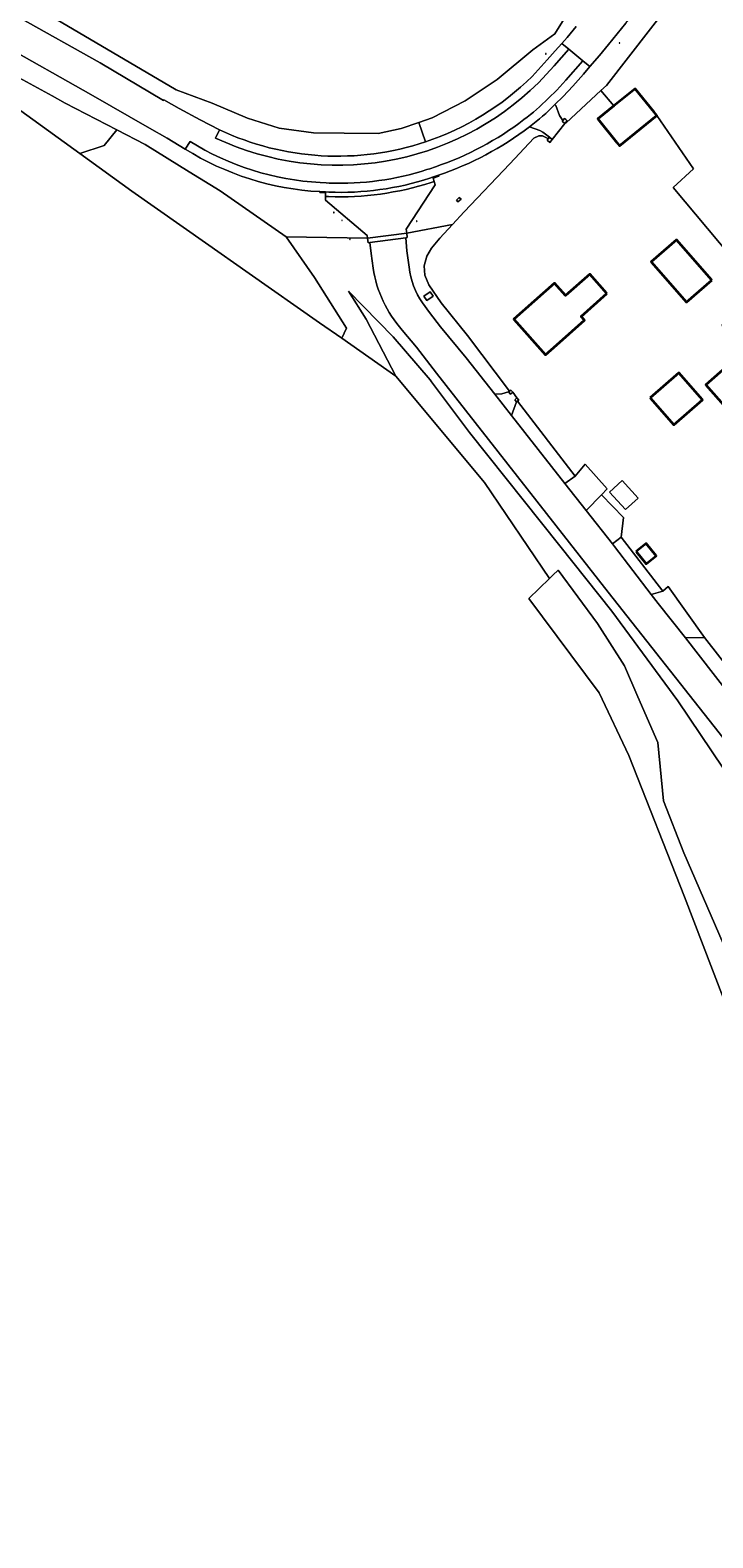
# Model space of a CAD drawing. Header units: metres. Extents: x 200176 to 205485, y 394066 to 399855.
# Tile 102 of 230: x 203056 to 203169, y 396948 to 397198. Entities that reach past the tile are written whole.
import ezdxf
from ezdxf.enums import TextEntityAlignment as Align

# ---------------------------------------------------------------- set-up
doc = ezdxf.new("R2010")
doc.units = ezdxf.units.M
doc.layers.get('0').update_dxf_attribs({"lineweight": 25})
for name, color, linetype, lineweight in [('B-WE-GR-BOS_LOOF-GV', 40, 'Continuous', 13), ('B-WE-GR-GRAS-GV', 60, 'Continuous', 13), ('B-WE-GR-HAAG-G', 90, 'GR-HAAG1', 13), ('B-WE-GR-HOUTWAL-GV', 40, 'Continuous', 13), ('B-WE-GW-TALUD_KRUIN-G', 90, 'Continuous', 18), ('B-WE-IE-MEUBILAIR_WEGMEUBILAIR_VERKEERSBORD-S', 7, 'Continuous', 25), ('B-WE-IE-TERREINAFSCHEIDING_KUNSTMATIG_HEKWERK-G', 20, 'IE-TERREINAFSCHEIDING-KUNSTMATIG', 18), ('B-WE-IE-TERREINAFSCHEIDING_KUNSTMATIG_MUUR-GV', 90, 'Continuous', 18), ('B-WE-OG-BEBOUWING-GV', 7, 'Continuous', 35), ('B-WE-OG-BEBOUWING-T18', 10, 'Continuous', 18), ('B-WE-OG-BEBOUWING_LUIFEL-GV', 7, 'Continuous', 18), ('B-WE-OG-TERREIN_ERF-GV', 7, 'Continuous', 18), ('B-WE-OG-WEG-GV', 7, 'Continuous', 18), ('B-WE-VH-VERHARDING_ASFALT-GV', 252, 'Continuous', 18), ('B-WE-VH-VERHARDING_BETON-GV', 252, 'Continuous', 18), ('B-WE-VH-VERHARDING_BETONSTRAATSTEEN-GV', 252, 'Continuous', 18), ('B-WE-VH-VERHARDING_FUNDERING_ZAND-GV', 7, 'Continuous', 18), ('B-WE-VH-VERHARDING_STRAATBAKSTEEN-GV', 252, 'Continuous', 18)]:
    doc.layers.add(name, color=color, linetype=linetype, lineweight=lineweight)
doc.styles.add('NLCS-ISO-M20-T18', font='NLCS-ISO.ttf', dxfattribs={"height": 0.036})
doc.linetypes.add('GR-HAAG1', pattern='A,6,[176,NLCS.shx,S=0.125,R=0,X=0,Y=0],-2', length=8)
doc.linetypes.add('IE-TERREINAFSCHEIDING-KUNSTMATIG', pattern='A,4,[82,NLCS.shx,S=0.75,R=90,X=0,Y=0],4,-2', length=10)

# ---------------------------------------------------------------- blocks, each defined once
blk = doc.blocks.new('SIE-WEG_VERKEERSBORD_INFORMATIE-SO')
at = {"linetype": 'ByBlock', "lineweight": 18}
h = blk.add_hatch(color=0, dxfattribs=at)
h.dxf.hatch_style = 1
h.paths.add_polyline_path([(0, 0), (-1, 0), (-1, 0), (0, 0), (0, -2), (0, -2)])
h = blk.add_hatch(color=0, dxfattribs=at)
h.dxf.hatch_style = 1
edge = h.paths.add_edge_path()
edge.add_arc((0, 1), 0.373, 0, 360)
at = {"color": 0, "linetype": 'ByBlock', "lineweight": 18}
for points in [[(-2, -2), (2, -2), (2, 2), (-2, 2)], [(0, 0), (-1, 0), (-1, 0), (0, 0), (0, -2), (0, -2)]]:
    blk.add_lwpolyline(points, close=True, dxfattribs=at)
blk.add_circle((0, 1), 0.373, dxfattribs=at)

msp = doc.modelspace()

# ---------------------------------------------------------------- linework, layer by layer
at = {"layer": 'B-WE-GR-BOS_LOOF-GV', "flags": 128}
msp.add_lwpolyline([(203159.474, 397183.987), (203165.588, 397175.184), (203162.186, 397172.073), (203175.541, 397156.087), (203177.556, 397158.05), (203181.335, 397161.606), (203183.761, 397164.192), (203186.621, 397168.156), (203204.164, 397188.114), (203216.937, 397190.197), (203212.628, 397236.283), (203212.096, 397242.304), (203210.692, 397257.6), (203204.204, 397257.285), (203195.249, 397245.767), (203185.102, 397232.692), (203175.013, 397219.7), (203165.804, 397207.84), (203158.461, 397198.351), (203151.141, 397188.98), (203150.209, 397188.108), (203152.386, 397185.587), (203155.908, 397188.42), (203159.042, 397184.524)], close=True, dxfattribs=at)
msp.add_lwpolyline([(203056.169, 397202.192), (203079.946, 397188.226), (203085.884, 397186.051), (203091.756, 397183.573), (203096.957, 397181.876), (203102.652, 397181.147), (203107.731, 397181.064), (203113.339, 397181.032), (203117.168, 397181.842), (203120.097, 397182.842), (203122.317, 397183.601), (203127.755, 397186.397), (203133.071, 397189.931), (203138.978, 397194.864), (203142.634, 397197.529), (203144.712, 397200.89)], dxfattribs=at)
at = {"layer": 'B-WE-GR-GRAS-GV', "flags": 128}
msp.add_lwpolyline([(203059.379, 397187.224), (203044.168, 397195.519), (203049.955, 397187.813), (203063.962, 397177.696), (203068, 397179), (203070.107, 397181.604), (203061.546, 397186.042)], close=True, dxfattribs=at)
for points in [[(203287.549, 396891.922), (203204.463, 396951.672), (203218.564, 396970.078), (203213.815, 396974.722), (203205.684, 396982.563), (203200.587, 396987.643), (203190.71, 396997.001), (203186.73, 397002.16), (203182.287, 397007.3), (203181.6, 397008.811), (203164.084, 397054.597), (203154.878, 397078.006), (203149.966, 397088.337), (203138.277, 397103.982), (203141.705, 397107.287), (203130.974, 397123.181), (203116.29, 397140.801), (203107.328, 397147.089), (203103.644, 397149.674), (203092.015, 397157.834), (203084.778, 397162.912), (203072.575, 397171.475), (203063.962, 397177.696), (203049.955, 397187.813)], [(203170.454, 397075.885), (203162.997, 397087.017), (203152.059, 397101.875), (203143.446, 397112.699), (203128.482, 397131.504), (203122.193, 397139.891), (203121.971, 397140.187), (203115.836, 397147.305), (203108.433, 397154.882), (203111.377, 397150.251), (203116.29, 397140.801), (203130.974, 397123.181), (203141.705, 397107.287), (203142.264, 397107.826), (203143.135, 397108.666), (203149.645, 397099.838), (203154.146, 397092.811), (203156.357, 397087.725), (203159.656, 397080.138), (203160.602, 397070.458), (203163.944, 397061.855), (203171.721, 397043.917)]]:
    msp.add_lwpolyline(points, dxfattribs=at)
at = {"layer": 'B-WE-GR-HAAG-G', "flags": 128}
for points in [[(203141.457, 397180.163), (203140.594, 397180.603), (203139.943, 397180.628), (203139.146, 397180.242), (203135.141, 397175.987), (203127.623, 397168.016), (203125.682, 397165.928)], [(203125.682, 397165.928), (203123.586, 397163.674), (203122.181, 397162.033), (203121.401, 397160.675), (203121.001, 397159.1), (203121.073, 397157.534), (203121.766, 397155.933), (203123.796, 397152.971), (203128.125, 397147.535)]]:
    msp.add_lwpolyline(points, dxfattribs=at)
at = {"layer": 'B-WE-GR-HOUTWAL-GV', "flags": 128}
msp.add_lwpolyline([(203102.797, 397157.179), (203098.13, 397163.889), (203087.225, 397171.502), (203082.092, 397174.67), (203074.787, 397179.178), (203070.107, 397181.604), (203068, 397179), (203063.962, 397177.696), (203072.575, 397171.475), (203084.778, 397162.912), (203092.015, 397157.834), (203103.644, 397149.674), (203107.328, 397147.089), (203108.134, 397148.749)], close=True, dxfattribs=at)
msp.add_lwpolyline([(203171.721, 397043.917), (203163.944, 397061.855), (203160.602, 397070.458), (203159.656, 397080.138), (203156.357, 397087.725), (203154.146, 397092.811), (203149.645, 397099.838), (203143.135, 397108.666), (203142.264, 397107.826), (203141.705, 397107.287), (203138.277, 397103.982), (203149.966, 397088.337), (203154.878, 397078.006), (203164.084, 397054.597), (203181.6, 397008.811)], dxfattribs=at)
at = {"layer": 'B-WE-GW-TALUD_KRUIN-G', "flags": 128}
for points in [[(203044.168, 397195.519), (203049.955, 397187.813), (203063.962, 397177.696)], [(203160.602, 397070.458), (203159.656, 397080.138), (203156.357, 397087.725), (203154.146, 397092.811), (203149.645, 397099.838), (203143.135, 397108.666)]]:
    msp.add_lwpolyline(points, dxfattribs=at)
at = {"layer": 'B-WE-IE-TERREINAFSCHEIDING_KUNSTMATIG_HEKWERK-G', "flags": 128}
for points in [[(203204.204, 397257.285), (203195.249, 397245.767), (203185.102, 397232.692), (203175.013, 397219.7), (203165.804, 397207.84), (203158.461, 397198.351), (203151.141, 397188.98), (203150.209, 397188.108)], [(203150.209, 397188.108), (203144.501, 397182.771)], [(203147.63, 397126.211), (203151.289, 397122.135), (203150.355, 397121.142)], [(203150.355, 397121.142), (203153.957, 397117.387), (203153.591, 397114.144)], [(203153.591, 397114.144), (203160.475, 397105.212)], [(203160.475, 397105.212), (203161.383, 397105.957)]]:
    msp.add_lwpolyline(points, dxfattribs=at)
at = {"layer": 'B-WE-IE-TERREINAFSCHEIDING_KUNSTMATIG_MUUR-GV', "flags": 128}
for points in [[(203144.286, 397182.664), (203144.661, 397183.128), (203144.428, 397183.316), (203144.197, 397183.503), (203143.928, 397183.17), (203143.822, 397183.039)], [(203141.321, 397179.916), (203141.793, 397179.528), (203142.181, 397180), (203141.709, 397180.388), (203141.498, 397180.131)], [(203135.638, 397138.137), (203135.325, 397138.514), (203135.13, 397138.352), (203134.948, 397138.2), (203135.261, 397137.824)], [(203136.343, 397137.202), (203135.985, 397136.911), (203136.276, 397136.553), (203136.428, 397136.676), (203136.634, 397136.844)]]:
    msp.add_lwpolyline(points, close=True, dxfattribs=at)
at = {"layer": 'B-WE-OG-BEBOUWING-GV', "flags": 128}
for points in [[(203152.386, 397185.587), (203149.717, 397183.441), (203152.851, 397179.545), (203153.33, 397178.95), (203159.474, 397183.987), (203159.042, 397184.524), (203155.908, 397188.42)], [(203168.613, 397156.739), (203162.745, 397163.417), (203158.554, 397159.734), (203164.422, 397153.056)], [(203151.22, 397154.522), (203148.418, 397157.711), (203144.379, 397154.163), (203142.565, 397156.217), (203135.815, 397150.253), (203141.039, 397144.34), (203142.913, 397145.995), (203147.529, 397150.074), (203146.981, 397150.724)], [(203180.165, 397137.69), (203186.502, 397143.23), (203180.233, 397150.467), (203179.162, 397149.526), (203175.488, 397153.734), (203170.386, 397149.279), (203174.074, 397145.055), (203167.632, 397139.395), (203175.542, 397130.392), (203177.42, 397132.042), (203179.298, 397133.692), (203181.766, 397135.86)], [(203158.379, 397137.248), (203162.296, 397132.742), (203167.036, 397136.889), (203163.133, 397141.38)], [(203156.093, 397111.775), (203157.721, 397109.75), (203159.368, 397111.047), (203157.702, 397113.098)]]:
    msp.add_lwpolyline(points, close=True, dxfattribs=at)
at = {"layer": 'B-WE-OG-BEBOUWING_LUIFEL-GV', "flags": 128}
msp.add_lwpolyline([(203153.762, 397123.51), (203151.674, 397121.613), (203154.294, 397118.729), (203156.383, 397120.626)], close=True, dxfattribs=at)
at = {"layer": 'B-WE-OG-TERREIN_ERF-GV', "flags": 128}
msp.add_lwpolyline([(203175.541, 397156.087), (203162.186, 397172.073), (203165.588, 397175.184), (203159.474, 397183.987), (203153.33, 397178.95), (203152.851, 397179.545), (203149.717, 397183.441), (203152.386, 397185.587), (203150.209, 397188.108), (203144.501, 397182.771), (203144.286, 397182.664), (203142.181, 397180), (203141.793, 397179.528), (203141.321, 397179.916), (203141.498, 397180.131), (203141.457, 397180.163), (203140.594, 397180.603), (203139.943, 397180.628), (203139.146, 397180.242), (203135.141, 397175.987), (203127.623, 397168.016), (203125.682, 397165.928), (203123.586, 397163.674), (203122.181, 397162.033), (203121.401, 397160.675), (203121.001, 397159.1), (203121.073, 397157.534), (203121.766, 397155.933), (203123.796, 397152.971), (203128.125, 397147.535), (203135.13, 397138.352), (203135.325, 397138.514), (203135.638, 397138.137), (203136.343, 397137.202), (203136.634, 397136.844), (203136.428, 397136.676), (203146, 397124.263), (203147.63, 397126.211), (203151.289, 397122.135), (203150.355, 397121.142), (203153.957, 397117.387), (203153.591, 397114.144), (203160.475, 397105.212), (203161.383, 397105.957), (203167.385, 397097.549), (203172.452, 397091.038)], dxfattribs=at)
for points in [[(203168.613, 397156.739), (203164.422, 397153.056), (203158.554, 397159.734), (203162.745, 397163.417)], [(203147.529, 397150.074), (203142.913, 397145.995), (203141.039, 397144.34), (203135.815, 397150.253), (203142.565, 397156.217), (203144.379, 397154.163), (203148.418, 397157.711), (203151.22, 397154.522), (203146.981, 397150.724)], [(203180.233, 397150.467), (203186.502, 397143.23), (203180.165, 397137.69), (203181.766, 397135.86), (203179.298, 397133.692), (203177.42, 397132.042), (203175.542, 397130.392), (203167.632, 397139.395), (203174.074, 397145.055), (203170.386, 397149.279), (203175.488, 397153.734), (203179.162, 397149.526)], [(203158.379, 397137.248), (203163.133, 397141.38), (203167.036, 397136.889), (203162.296, 397132.742)], [(203156.093, 397111.775), (203157.702, 397113.098), (203159.368, 397111.047), (203157.721, 397109.75)]]:
    msp.add_lwpolyline(points, close=True, dxfattribs=at)
at = {"layer": 'B-WE-OG-WEG-GV', "flags": 128}
for points in [[(203121.194, 397179.631), (203120.097, 397182.842), (203117.168, 397181.842), (203113.339, 397181.032), (203107.731, 397181.064), (203102.652, 397181.147), (203096.957, 397181.876), (203091.756, 397183.573), (203085.884, 397186.051), (203079.946, 397188.226), (203056.169, 397202.192), (203042.285, 397209.485), (203027.063, 397216.961), (203012.403, 397224.737), (202985.19, 397235.787), (202947.509, 397245.802), (202924.781, 397251.409), (202905.392, 397252.909), (202876.558, 397255.611), (202822.794, 397259.641), (202821.505, 397259.737), (202819.471, 397259.906), (202819.687, 397259.172)], [(203144.428, 397183.316), (203144.661, 397183.128), (203144.286, 397182.664), (203144.501, 397182.771), (203150.209, 397188.108), (203151.141, 397188.98), (203158.461, 397198.351), (203165.804, 397207.84), (203175.013, 397219.7), (203185.102, 397232.692), (203195.249, 397245.767), (203204.204, 397257.285), (203207.528, 397261.402)], [(203146.782, 397203.798), (203144.712, 397200.89), (203142.634, 397197.529), (203138.978, 397194.864), (203133.071, 397189.931), (203127.755, 397186.397), (203122.317, 397183.601), (203120.097, 397182.842), (203121.194, 397179.631)], [(203053.922, 397200.209), (203067.326, 397192.724), (203077.839, 397186.502), (203077.889, 397186.581), (203080.394, 397185.147), (203083.898, 397183.253), (203087.077, 397181.62)], [(203154.345, 397199.26), (203151.497, 397195.756), (203149.981, 397193.934), (203148.414, 397192.113), (203147.347, 397190.83), (203145.565, 397188.825), (203143.992, 397187.129), (203142.611, 397185.796), (203142.788, 397185.632), (203143.357, 397183.983), (203143.928, 397183.17), (203144.197, 397183.503), (203144.428, 397183.316)], [(203075.482, 397181.878), (203065.801, 397187.477), (203050.947, 397195.844), (203047.035, 397197.983)], [(203143.751, 397195.912), (203144.669, 397196.936), (203146.151, 397198.747)], [(203038.456, 397191.553), (203040.166, 397192.45), (203042.332, 397192.45), (203049.955, 397187.813), (203044.168, 397195.519), (203059.379, 397187.224), (203061.546, 397186.042), (203070.107, 397181.604), (203074.787, 397179.178), (203082.092, 397174.67), (203087.225, 397171.502), (203098.13, 397163.889), (203111.615, 397163.658), (203111.527, 397164.142), (203104.638, 397169.986), (203104.653, 397170.557), (203104.655, 397171.157), (203103.681, 397171.217), (203103.685, 397171.38)], [(203138.84, 397190.468), (203141.363, 397193.195), (203142.681, 397194.719), (203143.751, 397195.912)], [(203081.415, 397178.439), (203078.412, 397180.216), (203075.482, 397181.878)], [(203122.631, 397173.05), (203122.792, 397172.504), (203118.01, 397165.141), (203118.085, 397164.51), (203125.682, 397165.928), (203127.623, 397168.016), (203135.141, 397175.987), (203139.146, 397180.242), (203139.943, 397180.628), (203140.594, 397180.603), (203141.457, 397180.163), (203141.498, 397180.131), (203141.709, 397180.388), (203140.627, 397181.223), (203140.123, 397181.504), (203138.407, 397182.112)], [(203123.343, 397174.084), (203123.406, 397173.939), (203122.448, 397173.612), (203122.631, 397173.05)], [(203132.685, 397137.837), (203133.839, 397137.877), (203134.948, 397138.2), (203135.13, 397138.352), (203128.125, 397147.535), (203123.796, 397152.971), (203121.766, 397155.933), (203121.073, 397157.534), (203121.001, 397159.1), (203121.401, 397160.675), (203122.181, 397162.033), (203123.586, 397163.674), (203125.682, 397165.928), (203118.085, 397164.51), (203118.186, 397163.774), (203117.943, 397163.737), (203118.127, 397161.562), (203118.471, 397158.864)], [(203112.529, 397158.711), (203112.203, 397161.115), (203111.961, 397162.93), (203111.695, 397162.916), (203111.615, 397163.658), (203098.13, 397163.889), (203102.797, 397157.179), (203108.134, 397148.749), (203107.328, 397147.089), (203116.29, 397140.801), (203111.377, 397150.251), (203108.433, 397154.882), (203115.836, 397147.305), (203121.971, 397140.187), (203122.193, 397139.891), (203128.482, 397131.504), (203143.446, 397112.699)], [(203120.728, 397152.936), (203121.845, 397151.358), (203123.672, 397149.013), (203127.954, 397143.879), (203132.685, 397137.837)], [(203246.772, 396991.297), (203247.123, 396991.01), (203247.282, 396991.21), (203246.881, 396991.528), (203241.393, 396996.022), (203236.991, 397000), (203234.321, 397002.595), (203228.75, 397008.392), (203223.335, 397014.336), (203218.508, 397020.032), (203213.798, 397025.83), (203186.856, 397059.931), (203172.054, 397078.861), (203151.458, 397105.021), (203123.007, 397141.305), (203119.71, 397145.635), (203117.357, 397148.455)], [(203143.446, 397112.699), (203152.059, 397101.875), (203162.997, 397087.017), (203170.454, 397075.885), (203170.847, 397076.195), (203218.924, 397015.215), (203231.094, 397002.127), (203239.771, 396993.977), (203245.012, 396989.745), (203246.228, 396991.251)]]:
    msp.add_lwpolyline(points, dxfattribs=at)
at = {"layer": 'B-WE-OG-WEG-GV'}
for points in [[(203121.194, 397179.631, 0.1142034), (203138.84, 397190.468)], [(203138.407, 397182.112, -0.0807212), (203123.343, 397174.084)], [(203087.077, 397181.62, 0.1930211), (203121.194, 397179.631)], [(203103.685, 397171.38, -0.1267519), (203081.415, 397178.439)], [(203117.357, 397148.455, -0.1486177), (203112.529, 397158.711)], [(203118.471, 397158.864, 0.126396), (203120.728, 397152.936)]]:
    msp.add_lwpolyline(points, format="xyb", dxfattribs=at)
at = {"layer": 'B-WE-OG-WEG-GV', "flags": 128}
for points in [[(203126.786, 397170.411), (203127.076, 397170.11), (203126.561, 397169.689), (203126.306, 397169.991)], [(203122.465, 397154.078), (203121.443, 397153.35), (203120.915, 397154.061), (203121.976, 397154.799)], [(203136.428, 397136.676), (203136.276, 397136.553), (203135.435, 397134.293), (203144.288, 397123.041), (203146, 397124.263)], [(203152.152, 397113.046), (203152.51, 397112.591), (203158.569, 397104.666), (203160.475, 397105.212), (203153.591, 397114.144)]]:
    msp.add_lwpolyline(points, close=True, dxfattribs=at)
at = {"layer": 'B-WE-VH-VERHARDING_ASFALT-GV', "flags": 128}
for points in [[(203143.751, 397195.912), (203144.907, 397194.971), (203147.251, 397193.061), (203148.414, 397192.113), (203149.981, 397193.934), (203151.497, 397195.756), (203154.345, 397199.26), (203158.077, 397203.996), (203161.015, 397207.643), (203161.855, 397208.714), (203162.961, 397210.096), (203161.73, 397211.037), (203159.433, 397212.793), (203158.215, 397213.724), (203156.132, 397210.944)], [(203086.439, 397180.263), (203087.077, 397181.62), (203083.898, 397183.253), (203080.394, 397185.147), (203077.889, 397186.581), (203077.839, 397186.502), (203067.326, 397192.724), (203053.922, 397200.209)], [(203047.035, 397197.983), (203050.947, 397195.844), (203065.801, 397187.477), (203075.482, 397181.878), (203078.412, 397180.216), (203081.415, 397178.439), (203082.211, 397179.711)], [(203146.151, 397198.747), (203144.669, 397196.936), (203143.751, 397195.912)], [(203144.907, 397194.971), (203143.751, 397195.912), (203142.681, 397194.719), (203141.363, 397193.195), (203138.84, 397190.468)], [(203141.539, 397186.845), (203142.92, 397188.179), (203144.448, 397189.826), (203147.251, 397193.061), (203144.907, 397194.971), (203142.479, 397192.192), (203139.893, 397189.4)], [(203139.893, 397189.4), (203142.479, 397192.192), (203144.907, 397194.971)], [(203142.611, 397185.796), (203143.992, 397187.129), (203145.565, 397188.825), (203147.347, 397190.83), (203148.414, 397192.113), (203147.251, 397193.061), (203144.448, 397189.826), (203142.92, 397188.179), (203141.539, 397186.845)], [(203082.211, 397179.711), (203081.415, 397178.439)], [(203087.077, 397181.62), (203086.439, 397180.263)], [(203121.443, 397175.028), (203121.905, 397175.18), (203122.861, 397175.504)], [(203122.861, 397175.504), (203121.905, 397175.18), (203121.443, 397175.028)], [(203103.767, 397172.878), (203104.752, 397172.826), (203105.254, 397172.796)], [(203105.254, 397172.796), (203104.752, 397172.826), (203103.767, 397172.878)], [(203121.907, 397173.602), (203122.38, 397173.757), (203123.343, 397174.084)], [(203103.685, 397171.38), (203104.669, 397171.328), (203105.181, 397171.298)], [(203118.471, 397158.864), (203118.127, 397161.562), (203117.943, 397163.737), (203111.961, 397162.93), (203112.203, 397161.115), (203112.529, 397158.711)], [(203171.322, 397088.344), (203164.241, 397097.454), (203159.737, 397103.138), (203158.569, 397104.666), (203152.51, 397112.591), (203152.152, 397113.046), (203147.81, 397118.564), (203144.288, 397123.041), (203135.435, 397134.293), (203132.685, 397137.837), (203127.954, 397143.879), (203123.672, 397149.013), (203121.845, 397151.358), (203120.728, 397152.936)], [(203117.357, 397148.455), (203119.71, 397145.635), (203123.007, 397141.305), (203151.458, 397105.021), (203172.054, 397078.861), (203186.856, 397059.931), (203213.798, 397025.83), (203218.508, 397020.032), (203223.335, 397014.336), (203228.75, 397008.392), (203234.321, 397002.595), (203236.991, 397000), (203241.393, 396996.022), (203246.881, 396991.528), (203247.282, 396991.21), (203252.974, 396986.692), (203259.277, 396982.133), (203268.894, 396975.662), (203274.709, 396972.166), (203280.663, 396968.914), (203286.214, 396966.169), (203291.814, 396963.531), (203294.293, 396962.434)]]:
    msp.add_lwpolyline(points, dxfattribs=at)
at = {"layer": 'B-WE-VH-VERHARDING_ASFALT-GV'}
for points in [[(203139.893, 397189.4, -0.3142292), (203086.439, 397180.263)], [(203086.439, 397180.263, 0.3142292), (203139.893, 397189.4)], [(203138.84, 397190.468, -0.1142034), (203121.194, 397179.631)], [(203137.498, 397183.305, 0.0383661), (203141.539, 397186.845)], [(203141.539, 397186.845, -0.0383661), (203137.498, 397183.305)], [(203138.407, 397182.112, 0.0380343), (203142.611, 397185.796)], [(203122.861, 397175.504, 0.0806737), (203137.498, 397183.305)], [(203137.498, 397183.305, -0.0806737), (203122.861, 397175.504)], [(203123.343, 397174.084, 0.0807212), (203138.407, 397182.112)], [(203082.211, 397179.711, 0.1267816), (203103.767, 397172.878)], [(203103.767, 397172.878, -0.1267816), (203082.211, 397179.711)], [(203121.194, 397179.631, -0.1930211), (203087.077, 397181.62)], [(203081.415, 397178.439, 0.1267519), (203103.685, 397171.38)], [(203105.254, 397172.796, 0.0880878), (203121.443, 397175.028)], [(203121.443, 397175.028, -0.0880878), (203105.254, 397172.796)], [(203105.181, 397171.298, 0.0882514), (203121.907, 397173.602)], [(203112.529, 397158.711, 0.1486177), (203117.357, 397148.455)], [(203120.728, 397152.936, -0.126396), (203118.471, 397158.864)]]:
    msp.add_lwpolyline(points, format="xyb", dxfattribs=at)
at = {"layer": 'B-WE-VH-VERHARDING_BETON-GV'}
for points in [[(203105.148, 397170.561, 0.0870185), (203122.133, 397172.893)], [(203121.907, 397173.602, -0.0882514), (203105.181, 397171.298)]]:
    msp.add_lwpolyline(points, format="xyb", dxfattribs=at)
at = {"layer": 'B-WE-VH-VERHARDING_BETON-GV', "flags": 128}
for points in [[(203122.133, 397172.893), (203122.631, 397173.05), (203122.448, 397173.612), (203123.406, 397173.939), (203123.343, 397174.084), (203122.38, 397173.757), (203121.907, 397173.602)], [(203105.181, 397171.298), (203104.669, 397171.328), (203103.685, 397171.38), (203103.681, 397171.217), (203104.655, 397171.157), (203104.653, 397170.557)], [(203104.653, 397170.557), (203105.148, 397170.561)]]:
    msp.add_lwpolyline(points, dxfattribs=at)
msp.add_lwpolyline([(203111.961, 397162.93), (203117.943, 397163.737), (203118.186, 397163.774), (203118.085, 397164.51), (203111.615, 397163.658), (203111.695, 397162.916)], close=True, dxfattribs=at)
at = {"layer": 'B-WE-VH-VERHARDING_BETONSTRAATSTEEN-GV', "flags": 128}
msp.add_lwpolyline([(203105.148, 397170.561), (203104.653, 397170.557), (203104.638, 397169.986), (203111.527, 397164.142), (203111.615, 397163.658), (203118.085, 397164.51), (203118.01, 397165.141), (203122.792, 397172.504), (203122.631, 397173.05), (203122.133, 397172.893)], dxfattribs=at)
at = {"layer": 'B-WE-VH-VERHARDING_BETONSTRAATSTEEN-GV'}
msp.add_lwpolyline([(203122.133, 397172.893, -0.0870185), (203105.148, 397170.561)], format="xyb", dxfattribs=at)
at = {"layer": 'B-WE-VH-VERHARDING_BETONSTRAATSTEEN-GV', "flags": 128}
for points in [[(203126.786, 397170.411), (203126.306, 397169.991), (203126.561, 397169.689), (203127.076, 397170.11)], [(203122.465, 397154.078), (203121.976, 397154.799), (203120.915, 397154.061), (203121.443, 397153.35)], [(203147.63, 397126.211), (203146, 397124.263), (203144.288, 397123.041), (203147.81, 397118.564), (203150.355, 397121.142), (203151.289, 397122.135)], [(203171.322, 397088.344), (203171.7, 397089.245), (203172.452, 397091.038), (203167.385, 397097.549), (203164.241, 397097.454)]]:
    msp.add_lwpolyline(points, close=True, dxfattribs=at)
at = {"layer": 'B-WE-VH-VERHARDING_FUNDERING_ZAND-GV', "flags": 128}
msp.add_lwpolyline([(203167.385, 397097.549), (203161.383, 397105.957), (203160.475, 397105.212), (203158.569, 397104.666), (203159.737, 397103.138), (203164.241, 397097.454)], close=True, dxfattribs=at)
at = {"layer": 'B-WE-VH-VERHARDING_STRAATBAKSTEEN-GV'}
msp.add_lwpolyline([(203142.611, 397185.796, -0.0380343), (203138.407, 397182.112)], format="xyb", dxfattribs=at)
at = {"layer": 'B-WE-VH-VERHARDING_STRAATBAKSTEEN-GV', "flags": 128}
for points in [[(203142.181, 397180), (203144.286, 397182.664), (203143.822, 397183.039), (203143.928, 397183.17), (203143.357, 397183.983), (203142.788, 397185.632), (203142.611, 397185.796)], [(203138.407, 397182.112), (203140.123, 397181.504), (203140.627, 397181.223), (203141.709, 397180.388), (203142.181, 397180)]]:
    msp.add_lwpolyline(points, dxfattribs=at)
for points in [[(203136.276, 397136.553), (203135.985, 397136.911), (203136.343, 397137.202), (203135.638, 397138.137), (203135.261, 397137.824), (203134.948, 397138.2), (203133.839, 397137.877), (203132.685, 397137.837), (203135.435, 397134.293)], [(203152.152, 397113.046), (203153.591, 397114.144), (203153.957, 397117.387), (203150.355, 397121.142), (203147.81, 397118.564)]]:
    msp.add_lwpolyline(points, close=True, dxfattribs=at)

# ---------------------------------------------------------------- block references
at = {"layer": 'B-WE-IE-MEUBILAIR_WEGMEUBILAIR_VERKEERSBORD-S', "xscale": 0.02, "yscale": 0.02, "zscale": 0.02}
for p in [(203141.111, 397194.211), (203153.317, 397196.002), (203106.028, 397167.935), (203107.363, 397166.621), (203119.741, 397166.498), (203108.689, 397163.505)]:
    msp.add_blockref('SIE-WEG_VERKEERSBORD_INFORMATIE-SO', p, dxfattribs=at)

# ---------------------------------------------------------------- texts
at = {"layer": 'B-WE-OG-BEBOUWING-T18', "style": 'NLCS-ISO-M20-T18'}
msp.add_text('1', height=0.036, rotation=41.5, dxfattribs=at).set_placement((203141.308, 397150.077), align=Align.MIDDLE)

doc.saveas('drawing.dxf')
